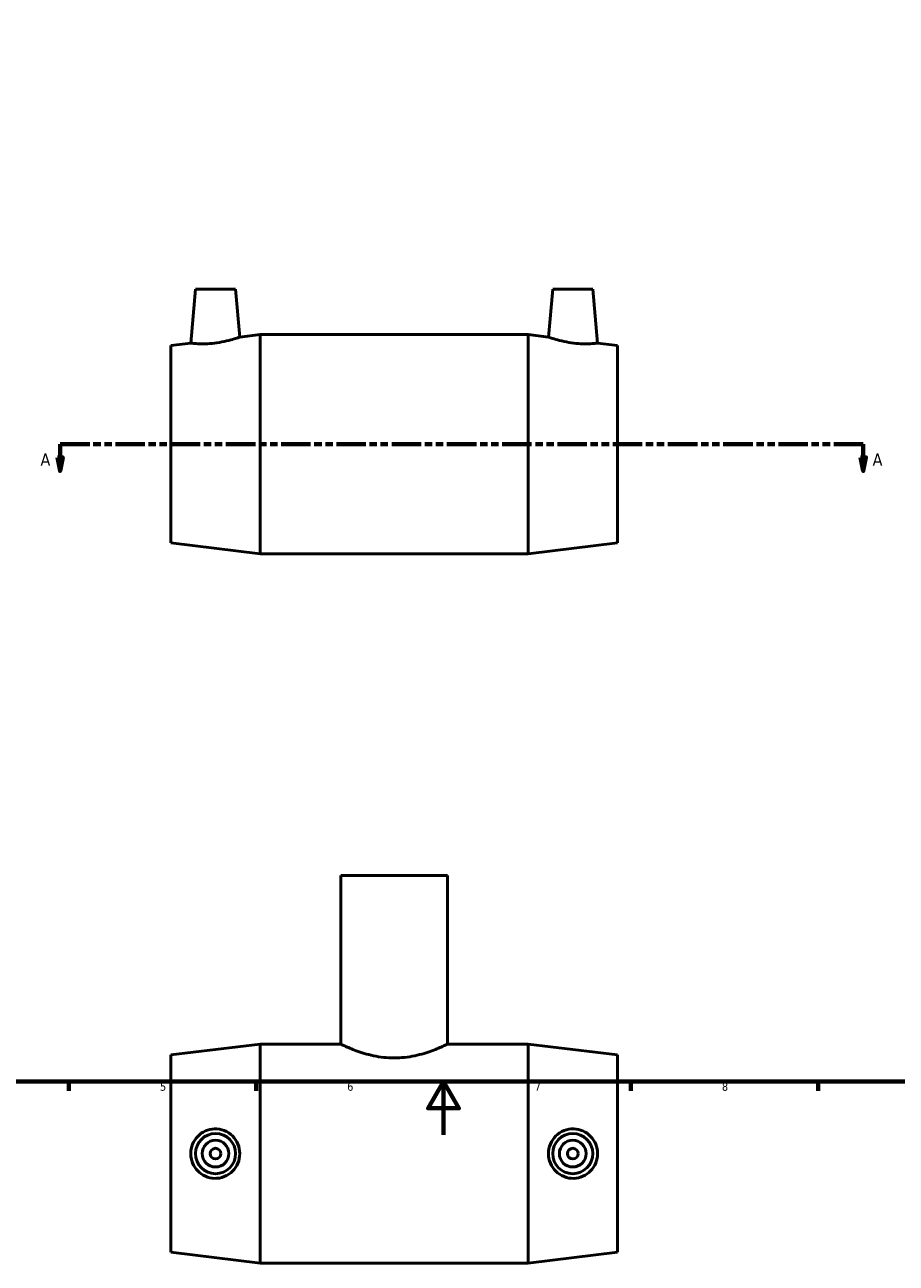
# Model space of a CAD drawing. Header units: millimetres. Extents: x 0 to 900, y -48 to 879.
# Tile 2 of 5: x 264 to 590, y -48 to 415. Entities that reach past the tile are written whole.
import ezdxf

# ---------------------------------------------------------------- set-up
doc = ezdxf.new("R2010")
doc.units = ezdxf.units.MM
doc.linetypes.add('DOUBLE_DASH_CHAIN', pattern=[1.2403, 0.6614, -0.0827, 0.1654, -0.0827, 0.1654, -0.0827])
for name, color, linetype, lineweight in [('Border (ANSI)', 7, 'Continuous', 70), ('Section Line (ANSI)', 7, 'DOUBLE_DASH_CHAIN', 70), ('Visible (ANSI)', 7, 'Continuous', 50)]:
    doc.layers.add(name, color=color, linetype=linetype, lineweight=lineweight)
doc.styles.add('Label Text (ANSI)', font='tahoma.ttf')
doc.styles.add('Note Text (ANSI)', font='tahoma.ttf')

# ---------------------------------------------------------------- blocks, each defined once
blk = doc.blocks.new('Borders Default Border')
at = {"layer": 'Border (ANSI)'}
for p, q in [((280.33, 20), (280.33, 16.55)), ((350.42, 20), (350.42, 16.55)), ((490.58, 20), (490.58, 16.55)), ((560.67, 20), (560.67, 16.55))]:
    blk.add_line(p, q, dxfattribs=at)
at = {"layer": 'Border (ANSI)', "flags": 128}
for points in [[(20, 20), (20, 574), (821, 574), (821, 20), (20, 20)], [(420.5, 0), (420.5, 20), (414.73, 10), (426.27, 10), (420.5, 20)]]:
    blk.add_lwpolyline(points, dxfattribs=at)
at = {"layer": 'Border (ANSI)', "char_height": 3.05, "attachment_point": 7, "style": 'Note Text (ANSI)'}
for s, insert in [('5', (314.48, 16.49)), ('6', (384.49, 16.49)), ('7', (454.6, 16.55)), ('8', (524.63, 16.48))]:
    blk.add_mtext(s, dxfattribs=dict(at, insert=insert))
blk = doc.blocks.new('2dTransSection0')
at = {"layer": 'Section Line (ANSI)', "linetype": 'DOUBLE_DASH_CHAIN', "ltscale": 16.661339}
blk.add_line((277.12, 258.43), (577.5, 258.43), dxfattribs=at)
at = {"layer": 'Section Line (ANSI)', "linetype": 'Continuous'}
for p, q in [((277.12, 258.43), (288.18, 258.43)), ((277.12, 258.43), (277.12, 253.43)), ((566.43, 258.43), (577.5, 258.43)), ((577.5, 258.43), (577.5, 253.43)), ((276.12, 253.43), (277.12, 248.43)), ((278.12, 253.43), (276.12, 253.43)), ((277.12, 253.43), (277.12, 248.43)), ((277.12, 248.43), (278.12, 253.43)), ((576.5, 253.43), (577.5, 248.43)), ((578.5, 253.43), (576.5, 253.43)), ((577.5, 253.43), (577.5, 248.43)), ((577.5, 248.43), (578.5, 253.43))]:
    blk.add_line(p, q, dxfattribs=at)
at = {"layer": 'Section Line (ANSI)', "linetype": 'Continuous', "flags": 128}
for points in [[(276.12, 253.43), (277.12, 248.43), (278.12, 253.43), (276.12, 253.43)], [(576.5, 253.43), (577.5, 248.43), (578.5, 253.43), (576.5, 253.43)]]:
    blk.add_lwpolyline(points, dxfattribs=at)
at = {"layer": 'Section Line (ANSI)'}
for points in [[(276.12, 253.43), (277.12, 248.43), (278.12, 253.43), (276.12, 253.43)], [(576.5, 253.43), (577.5, 248.43), (578.5, 253.43), (576.5, 253.43)]]:
    blk.add_solid(points, dxfattribs=at)
at = {"layer": 'Section Line (ANSI)', "char_height": 4.57, "attachment_point": 7, "style": 'Label Text (ANSI)'}
for insert in [(269.76, 250.36), (580.97, 250.36)]:
    blk.add_mtext('A', dxfattribs=dict(at, insert=insert))

msp = doc.modelspace()

# ---------------------------------------------------------------- linework, layer by layer
at = {"layer": 'Visible (ANSI)'}
for p, q in [((327.731, 316.427), (325.965, 296.24)), ((327.731, 316.427), (342.731, 316.427)), ((342.731, 316.427), (344.3, 298.491)), ((461.331, 316.427), (459.762, 298.491)), ((476.331, 316.427), (461.331, 316.427)), ((476.331, 316.427), (478.097, 296.24)), ((344.3, 298.491), (351.931, 299.427)), ((351.931, 217.427), (351.931, 299.427)), ((351.931, 299.427), (452.131, 299.427)), ((452.131, 217.427), (452.131, 299.427)), ((459.762, 298.491), (452.131, 299.427)), ((318.531, 295.327), (325.965, 296.24)), ((318.531, 221.527), (318.531, 295.327)), ((485.531, 295.327), (478.097, 296.24)), ((485.531, 221.527), (485.531, 295.327)), ((318.531, 221.527), (351.931, 217.427)), ((485.531, 221.527), (452.131, 217.427)), ((351.931, 217.427), (452.131, 217.427)), ((422.031, 97.029), (382.031, 97.029)), ((382.031, 97.029), (382.031, 34.029)), ((422.031, 97.029), (422.031, 34.029)), ((318.531, 29.929), (351.931, 34.029)), ((351.931, -47.971), (351.931, 34.029)), ((351.931, 34.029), (382.031, 34.029)), ((422.031, 34.029), (452.131, 34.029)), ((452.131, -47.971), (452.131, 34.029)), ((485.531, 29.929), (452.131, 34.029)), ((318.531, -43.871), (318.531, 29.929)), ((485.531, -43.871), (485.531, 29.929)), ((318.531, -43.871), (351.931, -47.971)), ((485.531, -43.871), (452.131, -47.971)), ((351.931, -47.971), (452.131, -47.971))]:
    msp.add_line(p, q, dxfattribs=at)
for centre, radius in [((335.231, -6.971), 7.5), ((468.831, -6.971), 7.5), ((335.231, -6.971), 5), ((468.831, -6.971), 5), ((335.231, -6.971), 2), ((468.831, -6.971), 2)]:
    msp.add_circle(centre, radius, dxfattribs=at)
for points, knots in [([(344.3, 298.491), (344.3, 298.491), (344.062, 298.404), (343.107, 298.079), (342.39, 297.844), (340.731, 297.359), (339.669, 297.076), (337.336, 296.573), (336.064, 296.357), (334.864, 296.214)], [4.1634217, 4.1634217, 4.1634217, 4.1634217, 4.5184687, 4.5184687, 4.8735157, 4.8735157, 5.2362274, 5.2362274, 5.598939, 5.598939, 5.598939, 5.598939]), ([(469.199, 296.214), (467.998, 296.357), (466.726, 296.573), (464.393, 297.076), (463.332, 297.359), (461.672, 297.844), (460.956, 298.079), (460, 298.404), (459.762, 298.491), (459.762, 298.491)], [0, 0, 0, 0, 0.3627117, 0.3627117, 0.7254233, 0.7254233, 1.0804703, 1.0804703, 1.4355173, 1.4355173, 1.4355173, 1.4355173]), ([(334.864, 296.214), (333.739, 296.08), (332.54, 295.994), (330.343, 295.938), (329.344, 295.965), (327.769, 296.05), (327.088, 296.114), (326.186, 296.21), (325.965, 296.24), (325.965, 296.24)], [0, 0, 0, 0, 0.3399642, 0.3399642, 0.6799283, 0.6799283, 1.0219403, 1.0219403, 1.3639522, 1.3639522, 1.3639522, 1.3639522]), ([(478.097, 296.24), (478.097, 296.24), (477.877, 296.21), (476.974, 296.114), (476.293, 296.05), (474.719, 295.965), (473.72, 295.938), (471.522, 295.994), (470.323, 296.08), (469.199, 296.214)], [4.2349868, 4.2349868, 4.2349868, 4.2349868, 4.5769988, 4.5769988, 4.9190107, 4.9190107, 5.2589749, 5.2589749, 5.598939, 5.598939, 5.598939, 5.598939]), ([(422.031, 34.029), (422.031, 34.029), (421.907, 33.968), (421.39, 33.719), (420.998, 33.532), (419.97, 33.061), (419.334, 32.777), (417.873, 32.163), (417.048, 31.834), (415.296, 31.19), (414.306, 30.852), (412.144, 30.207), (410.973, 29.9), (408.518, 29.383), (407.231, 29.173), (404.629, 28.891), (403.313, 28.82), (400.75, 28.82), (399.433, 28.891), (396.831, 29.173), (395.545, 29.383), (393.09, 29.9), (391.919, 30.207), (389.757, 30.852), (388.766, 31.19), (387.014, 31.834), (386.189, 32.163), (384.729, 32.777), (384.092, 33.061), (383.065, 33.532), (382.673, 33.719), (382.156, 33.968), (382.031, 34.029), (382.031, 34.029)], [3.0717259, 3.0717259, 3.0717259, 3.0717259, 3.4552234, 3.4552234, 3.8387209, 3.8387209, 4.2222184, 4.2222184, 4.6057158, 4.6057158, 4.9901498, 4.9901498, 5.3745839, 5.3745839, 5.7590179, 5.7590179, 6.1434519, 6.1434519, 6.5278859, 6.5278859, 6.9123199, 6.9123199, 7.2967539, 7.2967539, 7.6811879, 7.6811879, 8.0646854, 8.0646854, 8.4481829, 8.4481829, 8.8316803, 8.8316803, 9.2151778, 9.2151778, 9.2151778, 9.2151778]), ([(334.864, -16.232), (333.739, -16.2), (332.54, -15.942), (330.343, -14.965), (329.344, -14.247), (327.769, -12.609), (327.088, -11.578), (326.186, -9.329), (325.965, -8.111), (325.965, -5.831), (326.186, -4.613), (327.088, -2.365), (327.769, -1.333), (329.344, 0.304), (330.343, 1.023), (332.54, 1.999), (333.739, 2.257), (336.064, 2.325), (337.336, 2.11), (339.669, 1.177), (340.731, 0.459), (342.39, -1.195), (343.107, -2.236), (344.062, -4.532), (344.3, -5.788), (344.3, -8.155), (344.062, -9.411), (343.107, -11.707), (342.39, -12.748), (340.731, -14.402), (339.669, -15.119), (337.336, -16.052), (336.064, -16.267), (334.864, -16.232)], [0, 0, 0, 0, 0.3399642, 0.3399642, 0.6799283, 0.6799283, 1.0219403, 1.0219403, 1.3639522, 1.3639522, 1.7059642, 1.7059642, 2.0479761, 2.0479761, 2.3879403, 2.3879403, 2.7279044, 2.7279044, 3.0906161, 3.0906161, 3.4533277, 3.4533277, 3.8083747, 3.8083747, 4.1634217, 4.1634217, 4.5184687, 4.5184687, 4.8735157, 4.8735157, 5.2362274, 5.2362274, 5.598939, 5.598939, 5.598939, 5.598939]), ([(469.199, -16.232), (467.998, -16.267), (466.726, -16.052), (464.393, -15.119), (463.332, -14.402), (461.672, -12.748), (460.956, -11.707), (460, -9.411), (459.762, -8.155), (459.762, -5.788), (460, -4.532), (460.956, -2.236), (461.672, -1.195), (463.332, 0.459), (464.393, 1.177), (466.726, 2.11), (467.998, 2.325), (470.323, 2.257), (471.522, 1.999), (473.72, 1.023), (474.719, 0.304), (476.293, -1.333), (476.974, -2.365), (477.877, -4.613), (478.097, -5.831), (478.097, -8.111), (477.877, -9.329), (476.974, -11.578), (476.293, -12.609), (474.719, -14.247), (473.72, -14.965), (471.522, -15.942), (470.323, -16.2), (469.199, -16.232)], [0, 0, 0, 0, 0.3627117, 0.3627117, 0.7254233, 0.7254233, 1.0804703, 1.0804703, 1.4355173, 1.4355173, 1.7905643, 1.7905643, 2.1456113, 2.1456113, 2.5083229, 2.5083229, 2.8710346, 2.8710346, 3.2109988, 3.2109988, 3.5509629, 3.5509629, 3.8929749, 3.8929749, 4.2349868, 4.2349868, 4.5769988, 4.5769988, 4.9190107, 4.9190107, 5.2589749, 5.2589749, 5.598939, 5.598939, 5.598939, 5.598939])]:
    msp.add_open_spline(points, degree=3, knots=knots, dxfattribs=at)

# ---------------------------------------------------------------- block references
msp.add_blockref('Borders Default Border', (0, 0))
at = {"layer": 'Section Line (ANSI)'}
msp.add_blockref('2dTransSection0', (0, 0), dxfattribs=at)

doc.saveas('drawing.dxf')
